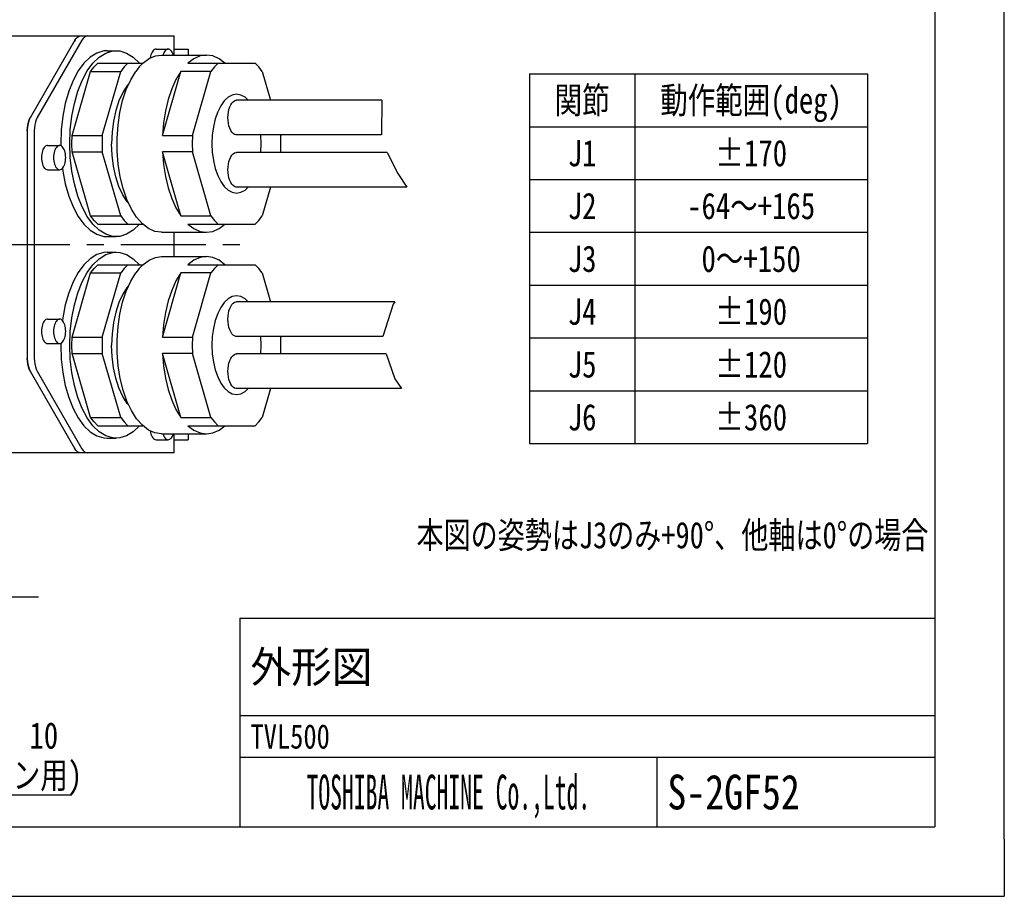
# Model space of a CAD drawing. Header units: millimetres. Extents: x 0 to 594, y 0 to 420.
# Tile 15 of 31: x 452 to 594, y 0 to 126. Entities that reach past the tile are written whole.
import ezdxf
from ezdxf.enums import TextEntityAlignment as Align

# ---------------------------------------------------------------- set-up
doc = ezdxf.new("R2010")
doc.units = ezdxf.units.MM
doc.header["$LTSCALE"] = 32.67
for name, pattern in [('CENTER', [0.6, 0.375, -0.075, 0.075, -0.075]), ('DOT', [0.2, 0.1, -0.1]), ('HIDDEN', [0.2, 0.1, -0.1])]:
    doc.linetypes.add(name, pattern=pattern)
doc.layers.get('0').update_dxf_attribs({"linetype": 'CONTINUOUS'})
for name, color, linetype in [('DEFAULT_1', 7, 'CENTER'), ('DEFAULT_2', 8, 'HIDDEN'), ('DRA_ITEM', 7, 'CONTINUOUS')]:
    doc.layers.add(name, color=color, linetype=linetype)
doc.styles.get("Standard").update_dxf_attribs({"font": 'txt', "width": 0.8})

msp = doc.modelspace()

# ---------------------------------------------------------------- linework, layer by layer
at = {"color": 7, "linetype": 'CONTINUOUS'}
for p, q in [((584, 410), (584, 10)), ((594, 8.24228), (594, 409.35318)), ((448.40818, 123.79679), (474.55818, 123.79679)), ((474.55818, 121.04679), (474.55818, 123.79679)), ((460.27277, 123.18661), (453.83093, 112.02902)), ((461.2687, 123.18661), (454.83579, 112.04449)), ((460.28071, 123.18128), (460.2023, 123.06456)), ((471.94161, 121.89679), (473.67366, 121.89679)), ((474.55818, 121.89679), (476.55818, 121.89679)), ((476.55818, 121.89679), (476.55818, 121.04679)), ((464.90411, 121.67179), (466.20314, 121.67179)), ((472.69834, 121.04679), (479.19353, 121.04679)), ((463.53882, 119.87988), (470.03401, 119.87988)), ((476.5292, 119.87988), (486.18798, 119.87988)), ((459.85536, 109.47359), (462.51968, 118.70308)), ((462.51968, 118.70308), (466.84981, 118.70308)), ((464.18548, 109.47359), (466.84981, 118.70308)), ((472.84574, 109.47359), (475.51006, 118.70308)), ((479.84019, 118.70308), (475.51006, 118.70308)), ((477.17587, 109.47359), (479.84019, 118.70308)), ((487.20712, 118.70308), (488.40693, 114.54679)), ((504.42523, 114.54679), (483.52365, 114.54679)), ((504.42523, 114.54679), (504.37127, 109.54679)), ((453.40818, 110.26126), (453.40818, 77.33232)), ((454.40411, 110.15466), (454.40411, 77.43891)), ((459.85536, 109.47359), (464.18548, 109.47359)), ((472.84574, 109.47359), (477.17587, 109.47359)), ((504.37127, 109.54679), (483.52365, 109.54679)), ((489.85031, 109.54679), (489.87144, 109.47359)), ((456.32911, 108.04679), (458.06116, 108.04679)), ((458.21661, 108.29679), (458.22732, 108.01086)), ((459.85536, 107.11999), (464.18548, 107.11999)), ((462.51968, 97.8905), (459.85536, 107.11999)), ((466.84981, 97.8905), (464.18548, 107.11999)), ((477.17587, 107.11999), (472.84574, 107.11999)), ((475.51006, 97.8905), (472.84574, 107.11999)), ((479.84019, 97.8905), (477.17587, 107.11999)), ((505.21356, 107.04679), (483.52365, 107.04679)), ((489.87144, 107.11999), (489.85031, 107.04679)), ((505.21356, 107.04679), (506.72636, 103.99099)), ((456.32911, 104.54679), (458.06116, 104.54679)), ((506.72636, 103.99099), (508.03075, 102.04679)), ((508.03075, 102.04679), (483.52365, 102.04679)), ((488.40693, 102.04679), (487.20712, 97.8905)), ((462.51968, 97.8905), (466.84981, 97.8905)), ((475.51006, 97.8905), (479.84019, 97.8905)), ((463.53882, 96.7137), (470.04861, 96.7137)), ((476.5292, 96.7137), (486.18798, 96.7137)), ((472.69834, 95.54679), (479.19353, 95.54679)), ((474.55818, 92.04679), (474.55818, 95.54679)), ((464.90411, 94.92179), (466.20314, 94.92179)), ((464.90411, 92.67179), (466.20314, 92.67179)), ((463.53882, 90.87988), (470.03401, 90.87988)), ((472.69834, 92.04679), (479.19353, 92.04679)), ((476.5292, 90.87988), (486.18798, 90.87988)), ((459.85536, 80.47359), (462.51968, 89.70308)), ((462.51968, 89.70308), (466.84981, 89.70308)), ((464.18548, 80.47359), (466.84981, 89.70308)), ((472.84574, 80.47359), (475.51006, 89.70308)), ((479.84019, 89.70308), (475.51006, 89.70308)), ((477.17587, 80.47359), (479.84019, 89.70308)), ((487.20712, 89.70308), (488.40693, 85.54679)), ((506.28167, 85.54679), (483.52365, 85.54679)), ((506.05157, 85.18693), (504.56838, 80.54679)), ((506.28167, 85.54679), (506.05157, 85.18693)), ((456.32911, 83.04679), (458.06116, 83.04679)), ((456.32911, 79.54679), (458.06116, 79.54679)), ((458.22732, 79.58272), (458.21661, 79.29679)), ((459.85536, 80.47359), (464.18548, 80.47359)), ((472.84574, 80.47359), (477.17587, 80.47359)), ((504.56838, 80.54679), (483.52365, 80.54679)), ((489.85031, 80.54679), (489.87144, 80.47359)), ((459.85536, 78.11999), (464.18548, 78.11999)), ((462.51968, 68.8905), (459.85536, 78.11999)), ((466.84981, 68.8905), (464.18548, 78.11999)), ((477.17587, 78.11999), (472.84574, 78.11999)), ((475.51006, 68.8905), (472.84574, 78.11999)), ((479.84019, 68.8905), (477.17587, 78.11999)), ((505.02921, 78.04679), (483.52365, 78.04679)), ((489.87144, 78.11999), (489.85031, 78.04679)), ((505.02921, 78.04679), (506.31501, 74.46373)), ((453.83093, 75.56456), (460.27277, 64.40697)), ((454.83579, 75.54909), (461.2687, 64.40697)), ((506.31501, 74.46373), (507.2562, 73.04679)), ((507.2562, 73.04679), (483.52365, 73.04679)), ((488.40693, 73.04679), (487.20712, 68.8905)), ((462.51968, 68.8905), (466.84981, 68.8905)), ((475.51006, 68.8905), (479.84019, 68.8905)), ((463.53882, 67.7137), (470.04861, 67.7137)), ((476.5292, 67.7137), (486.18798, 67.7137)), ((464.90411, 65.92179), (466.20314, 65.92179)), ((471.94161, 65.69679), (473.67366, 65.69679)), ((472.69834, 66.54679), (479.19353, 66.54679)), ((474.55818, 63.79679), (474.55818, 66.54679)), ((474.55818, 65.69679), (476.55818, 65.69679)), ((476.55818, 66.54679), (476.55818, 65.69679)), ((474.55818, 63.79679), (448.40818, 63.79679)), ((460.2023, 64.52902), (460.28071, 64.4123)), ((484, 40), (584, 40)), ((484, 40), (484, 10)), ((484, 20), (584, 20)), ((544, 20), (544, 10)), ((10, 10), (584, 10)), ((12.37736, 0), (584.30102, 0))]:
    msp.add_line(p, q, dxfattribs=at)
at = {"color": 2, "linetype": 'CONTINUOUS'}
for p, q in [((525.65148, 118.3395), (574.29148, 118.3395)), ((525.65148, 118.3395), (525.65148, 65.1395)), ((540.85148, 118.3395), (540.85148, 65.1395)), ((574.29148, 118.3395), (574.29148, 65.1395)), ((525.65148, 110.7395), (574.29148, 110.7395)), ((525.65148, 103.1395), (574.29148, 103.1395)), ((525.65148, 95.5395), (574.29148, 95.5395)), ((525.65148, 87.9395), (574.29148, 87.9395)), ((525.65148, 80.3395), (574.29148, 80.3395)), ((525.65148, 72.7395), (574.29148, 72.7395)), ((525.65148, 65.1395), (574.29148, 65.1395))]:
    msp.add_line(p, q, dxfattribs=at)
at = {"color": 4, "linetype": 'CONTINUOUS'}
for p, q in [((484, 26), (584, 26)), ((594, 8.24228), (594, 0)), ((584.30102, 0), (594, 0))]:
    msp.add_line(p, q, dxfattribs=at)
at = {"color": 7, "linetype": 'CONTINUOUS'}
for points in [[(460.27277, 123.18661), (460.45347, 123.44709), (460.65442, 123.63928), (460.86923, 123.7571), (461.09109, 123.79679)], [(462.08702, 123.79679), (461.86516, 123.7571), (461.65035, 123.63928), (461.4494, 123.44709), (461.2687, 123.18661)], [(471.94161, 121.89679), (471.81708, 121.87898), (471.69509, 121.8259), (471.57812, 121.73865), (471.46855, 121.61898), (471.3686, 121.46935), (471.28033, 121.2928), (471.20551, 121.09291), (471.14568, 120.87377), (471.10205, 120.63982), (471.09954, 120.61674)], [(473.67366, 121.89679), (473.54913, 121.87898), (473.42714, 121.8259), (473.31017, 121.73865), (473.2006, 121.61898), (473.10065, 121.46935), (473.01238, 121.2928), (472.93756, 121.09291), (472.92497, 121.04679)], [(474.42235, 121.04679), (474.40975, 121.09291), (474.33494, 121.2928), (474.24666, 121.46935), (474.14672, 121.61898), (474.03715, 121.73865), (473.92017, 121.8259), (473.79818, 121.87898), (473.67366, 121.89679)], [(464.90411, 121.67163), (464.40435, 121.63439), (463.416, 121.33645), (462.46089, 120.74723), (461.56036, 119.87988), (460.73452, 118.75379), (460.00182, 117.3941), (459.37864, 115.83119), (458.87888, 114.09998), (458.51371, 112.23914), (458.2913, 110.29023), (458.21661, 108.29679)], [(459.51564, 108.29679), (459.59034, 110.29023), (459.81275, 112.23914), (460.17792, 114.09998), (460.67767, 115.83119), (461.30086, 117.3941), (462.03356, 118.75379), (462.85939, 119.87988), (463.75993, 120.74723), (464.71504, 121.33645), (465.70339, 121.63439), (466.20314, 121.67163)], [(466.20314, 121.67163), (466.7029, 121.63439), (467.69125, 121.33645), (468.64636, 120.74723), (469.54689, 119.87988)], [(470.03401, 119.87988), (470.9217, 120.54166), (471.84863, 120.93303), (472.69859, 121.04677)], [(479.19353, 121.04679), (478.28031, 120.91529), (477.38606, 120.5236), (476.5292, 119.87988)], [(481.85785, 119.87988), (481.00099, 120.5236), (480.10675, 120.91529), (479.19353, 121.04679)], [(462.51968, 118.70308), (463.01618, 119.33924), (463.53882, 119.87988)], [(467.86895, 119.87988), (467.34583, 119.33868), (466.84981, 118.70308)], [(470.03401, 119.87988), (469.51089, 119.33868), (469.01487, 118.70308)], [(480.85933, 119.87988), (480.33621, 119.33868), (479.84019, 118.70308)], [(487.20712, 118.70308), (486.71109, 119.33868), (486.18798, 119.87988)], [(472.6984, 95.54679), (471.77228, 95.68203), (470.84779, 96.09579), (469.96417, 96.77899), (469.14093, 97.71653), (468.39624, 98.88773), (467.74656, 100.2667), (467.20624, 101.82301), (466.78719, 103.52227), (466.49868, 105.32698), (466.34708, 107.19726), (466.33574, 109.09183), (466.46489, 110.9687), (466.73167, 112.78657), (467.13019, 114.5053), (467.65165, 116.08694), (468.28454, 117.49658), (469.01487, 118.70308)], [(475.51006, 118.70308), (474.80251, 117.54008), (474.18565, 116.18649), (473.67217, 114.67026), (473.27262, 113.02266), (472.9952, 111.27764), (472.84574, 109.47359)], [(468.02069, 116.90891), (467.79853, 116.66845), (467.14686, 115.65403), (466.58757, 114.43892), (466.1359, 113.05626), (465.80419, 111.54378), (465.60147, 109.94274), (465.53327, 108.29679)], [(483.52365, 115.39679), (482.9072, 115.28892), (482.30948, 114.96861), (481.74865, 114.44557), (481.24176, 113.7357), (480.8042, 112.86058), (480.44926, 111.84679), (480.18774, 110.72513), (480.02759, 109.52969), (479.97365, 108.29679)], [(485.19012, 114.54679), (484.73782, 114.96861), (484.1401, 115.28892), (483.52365, 115.39679)], [(482.27365, 112.04679), (482.2907, 112.45828), (482.34138, 112.85854), (482.42431, 113.23666), (482.53723, 113.58232), (482.67705, 113.8861), (482.83997, 114.13971), (483.02153, 114.33622), (483.2168, 114.47029), (483.42043, 114.53825), (483.52365, 114.54675)], [(453.40818, 110.15466), (453.4265, 110.5811), (453.48092, 110.99504), (453.56985, 111.38435), (453.69067, 111.73762), (453.83986, 112.04449)], [(453.83093, 112.02902), (453.67775, 111.71609), (453.55906, 111.37409), (453.47492, 111.01271), (453.42481, 110.63969), (453.40818, 110.26126)], [(454.83579, 112.04449), (454.6866, 111.73762), (454.56578, 111.38435), (454.47685, 110.99504), (454.42243, 110.5811), (454.40411, 110.15466)], [(483.52365, 109.54683), (483.42043, 109.55533), (483.2168, 109.62329), (483.02153, 109.75736), (482.83997, 109.95387), (482.67705, 110.20748), (482.53723, 110.51126), (482.42431, 110.85692), (482.34138, 111.23504), (482.2907, 111.6353), (482.27365, 112.04679)], [(459.85536, 107.11999), (459.82814, 108.29679), (459.85536, 109.47359)], [(464.18548, 109.47359), (464.15827, 108.29679), (464.18548, 107.11999)], [(477.17587, 109.47359), (477.14865, 108.29679), (477.17587, 107.11999)], [(487.07365, 108.29679), (487.01972, 109.52969), (487.01743, 109.54679)], [(489.87144, 107.11999), (489.89865, 108.29679), (489.87144, 109.47359)], [(456.32911, 108.04679), (456.20458, 108.02898), (456.08259, 107.9759), (455.96562, 107.88865), (455.85605, 107.76898), (455.7561, 107.61935), (455.66783, 107.4428), (455.59301, 107.24291), (455.53318, 107.02377), (455.48955, 106.78982), (455.46301, 106.54584), (455.45411, 106.29679)], [(458.06116, 108.04679), (457.93663, 108.02898), (457.81464, 107.9759), (457.69767, 107.88865), (457.5881, 107.76898), (457.48815, 107.61935), (457.39988, 107.4428), (457.32506, 107.24291), (457.26523, 107.02377), (457.2216, 106.78982), (457.19506, 106.54584), (457.18616, 106.29679)], [(458.93616, 106.29679), (458.92725, 106.54584), (458.90071, 106.78982), (458.85709, 107.02377), (458.79725, 107.24291), (458.72244, 107.4428), (458.63416, 107.61935), (458.53422, 107.76898), (458.42465, 107.88865), (458.30767, 107.9759), (458.18568, 108.02898), (458.06116, 108.04679)], [(466.20314, 94.92195), (465.70339, 94.95919), (464.71504, 95.25713), (463.75993, 95.84635), (462.85939, 96.7137), (462.03356, 97.83979), (461.30086, 99.19948), (460.67767, 100.76238), (460.17792, 102.49359), (459.81275, 104.35444), (459.59034, 106.30335), (459.51564, 108.29679)], [(468.02087, 99.68448), (467.79853, 99.92512), (467.14686, 100.93955), (466.58757, 102.15466), (466.1359, 103.53732), (465.80419, 105.04979), (465.60147, 106.65084), (465.53327, 108.29679)], [(479.97365, 108.29679), (480.02759, 107.06389), (480.18774, 105.86845), (480.44926, 104.74679), (480.8042, 103.733), (481.24176, 102.85787), (481.74865, 102.14801), (482.30948, 101.62497), (482.9072, 101.30465), (483.52365, 101.19679)], [(487.01743, 107.04679), (487.01972, 107.06389), (487.07365, 108.29679)], [(455.45411, 106.29679), (455.46301, 106.04774), (455.48955, 105.80376), (455.53318, 105.56981), (455.59301, 105.35067), (455.66783, 105.15078), (455.7561, 104.97423), (455.85605, 104.8246), (455.96562, 104.70493), (456.08259, 104.61768), (456.20458, 104.5646), (456.32911, 104.54679)], [(457.18616, 106.29679), (457.19506, 106.04774), (457.2216, 105.80376), (457.26523, 105.56981), (457.32506, 105.35067), (457.39988, 105.15078), (457.48815, 104.97423), (457.5881, 104.8246), (457.69767, 104.70493), (457.81464, 104.61768), (457.93663, 104.5646), (458.06116, 104.54679)], [(458.06116, 104.54679), (458.18568, 104.5646), (458.30767, 104.61768), (458.42465, 104.70493), (458.53422, 104.8246), (458.63416, 104.97423), (458.72244, 105.15078), (458.79725, 105.35067), (458.85709, 105.56981), (458.90071, 105.80376), (458.92725, 106.04774), (458.93616, 106.29679)], [(472.84574, 107.11999), (472.9952, 105.31594), (473.27262, 103.57092), (473.67217, 101.92332), (474.18565, 100.40709), (474.80251, 99.0535), (475.51006, 97.8905)], [(482.27365, 104.54679), (482.2907, 104.95828), (482.34138, 105.35854), (482.42431, 105.73666), (482.53723, 106.08232), (482.67705, 106.3861), (482.83997, 106.63971), (483.02153, 106.83622), (483.2168, 106.97029), (483.42043, 107.03825), (483.52365, 107.04675)], [(458.46828, 104.75258), (458.51371, 104.35444), (458.87888, 102.49359), (459.37864, 100.76238), (460.00182, 99.19948), (460.73452, 97.83979), (461.56036, 96.7137), (462.46089, 95.84635), (463.416, 95.25713), (464.40435, 94.95919), (464.90411, 94.92195)], [(483.52365, 102.04683), (483.42043, 102.05533), (483.2168, 102.12329), (483.02153, 102.25736), (482.83997, 102.45387), (482.67705, 102.70748), (482.53723, 103.01126), (482.42431, 103.35692), (482.34138, 103.73504), (482.2907, 104.1353), (482.27365, 104.54679)], [(483.52365, 101.19679), (484.1401, 101.30465), (484.73782, 101.62497), (485.19012, 102.04679)], [(463.53882, 96.7137), (463.01618, 97.25434), (462.51968, 97.8905)], [(466.84981, 97.8905), (467.34583, 97.2549), (467.86895, 96.7137)], [(479.84019, 97.8905), (480.33621, 97.2549), (480.85933, 96.7137)], [(486.18798, 96.7137), (486.71109, 97.2549), (487.20712, 97.8905)], [(469.54689, 96.7137), (468.64636, 95.84635), (467.69125, 95.25713), (466.7029, 94.95919), (466.20314, 94.92195)], [(476.5292, 96.7137), (477.38606, 96.06998), (478.28031, 95.67829), (479.19353, 95.54679)], [(479.19353, 95.54679), (480.10675, 95.67829), (481.00099, 96.06998), (481.85785, 96.7137)], [(464.90411, 92.67163), (464.40435, 92.63439), (463.416, 92.33645), (462.46089, 91.74723), (461.56036, 90.87988), (460.73452, 89.75379), (460.00182, 88.3941), (459.37864, 86.83119), (458.87888, 85.09998), (458.51371, 83.23914), (458.46828, 82.841)], [(459.51564, 79.29679), (459.59034, 81.29023), (459.81275, 83.23914), (460.17792, 85.09998), (460.67767, 86.83119), (461.30086, 88.3941), (462.03356, 89.75379), (462.85939, 90.87988), (463.75993, 91.74723), (464.71504, 92.33645), (465.70339, 92.63439), (466.20314, 92.67163)], [(466.20314, 92.67163), (466.7029, 92.63439), (467.69125, 92.33645), (468.64636, 91.74723), (469.54689, 90.87988)], [(462.51968, 89.70308), (463.01618, 90.33924), (463.53882, 90.87988)], [(467.86895, 90.87988), (467.34583, 90.33868), (466.84981, 89.70308)], [(470.03401, 90.87988), (469.51089, 90.33868), (469.01487, 89.70308)], [(470.03401, 90.87988), (470.9217, 91.54166), (471.84863, 91.93303), (472.69859, 92.04677)], [(479.19353, 92.04679), (478.28031, 91.91529), (477.38606, 91.5236), (476.5292, 90.87988)], [(481.85785, 90.87988), (481.00099, 91.5236), (480.10675, 91.91529), (479.19353, 92.04679)], [(480.85933, 90.87988), (480.33621, 90.33868), (479.84019, 89.70308)], [(487.20712, 89.70308), (486.71109, 90.33868), (486.18798, 90.87988)], [(472.6984, 66.54679), (471.77228, 66.68203), (470.84779, 67.09579), (469.96417, 67.77899), (469.14093, 68.71653), (468.39624, 69.88773), (467.74656, 71.2667), (467.20624, 72.82301), (466.78719, 74.52227), (466.49868, 76.32698), (466.34708, 78.19726), (466.33574, 80.09183), (466.46489, 81.9687), (466.73167, 83.78657), (467.13019, 85.5053), (467.65165, 87.08694), (468.28454, 88.49658), (469.01487, 89.70308)], [(475.51006, 89.70308), (474.80251, 88.54008), (474.18565, 87.18649), (473.67217, 85.67026), (473.27262, 84.02266), (472.9952, 82.27764), (472.84574, 80.47359)], [(468.02069, 87.90891), (467.79853, 87.66845), (467.14686, 86.65403), (466.58757, 85.43892), (466.1359, 84.05626), (465.80419, 82.54378), (465.60147, 80.94274), (465.53327, 79.29679)], [(483.52365, 86.39679), (482.9072, 86.28892), (482.30948, 85.96861), (481.74865, 85.44557), (481.24176, 84.7357), (480.8042, 83.86058), (480.44926, 82.84679), (480.18774, 81.72513), (480.02759, 80.52969), (479.97365, 79.29679)], [(482.27365, 83.04679), (482.2907, 83.45828), (482.34138, 83.85854), (482.42431, 84.23666), (482.53723, 84.58232), (482.67705, 84.8861), (482.83997, 85.13971), (483.02153, 85.33622), (483.2168, 85.47029), (483.42043, 85.53825), (483.52365, 85.54675)], [(485.19012, 85.54679), (484.73782, 85.96861), (484.1401, 86.28892), (483.52365, 86.39679)], [(456.32911, 83.04679), (456.20458, 83.02898), (456.08259, 82.9759), (455.96562, 82.88865), (455.85605, 82.76898), (455.7561, 82.61935), (455.66783, 82.4428), (455.59301, 82.24291), (455.53318, 82.02377), (455.48955, 81.78982), (455.46301, 81.54584), (455.45411, 81.29679)], [(458.06116, 83.04679), (457.93663, 83.02898), (457.81464, 82.9759), (457.69767, 82.88865), (457.5881, 82.76898), (457.48815, 82.61935), (457.39988, 82.4428), (457.32506, 82.24291), (457.26523, 82.02377), (457.2216, 81.78982), (457.19506, 81.54584), (457.18616, 81.29679)], [(458.93616, 81.29679), (458.92725, 81.54584), (458.90071, 81.78982), (458.85709, 82.02377), (458.79725, 82.24291), (458.72244, 82.4428), (458.63416, 82.61935), (458.53422, 82.76898), (458.42465, 82.88865), (458.30767, 82.9759), (458.18568, 83.02898), (458.06116, 83.04679)], [(483.52365, 80.54683), (483.42043, 80.55533), (483.2168, 80.62329), (483.02153, 80.75736), (482.83997, 80.95387), (482.67705, 81.20748), (482.53723, 81.51126), (482.42431, 81.85692), (482.34138, 82.23504), (482.2907, 82.6353), (482.27365, 83.04679)], [(455.45411, 81.29679), (455.46301, 81.04774), (455.48955, 80.80376), (455.53318, 80.56981), (455.59301, 80.35067), (455.66783, 80.15078), (455.7561, 79.97423), (455.85605, 79.8246), (455.96562, 79.70493), (456.08259, 79.61768), (456.20458, 79.5646), (456.32911, 79.54679)], [(457.18616, 81.29679), (457.19506, 81.04774), (457.2216, 80.80376), (457.26523, 80.56981), (457.32506, 80.35067), (457.39988, 80.15078), (457.48815, 79.97423), (457.5881, 79.8246), (457.69767, 79.70493), (457.81464, 79.61768), (457.93663, 79.5646), (458.06116, 79.54679)], [(458.06116, 79.54679), (458.18568, 79.5646), (458.30767, 79.61768), (458.42465, 79.70493), (458.53422, 79.8246), (458.63416, 79.97423), (458.72244, 80.15078), (458.79725, 80.35067), (458.85709, 80.56981), (458.90071, 80.80376), (458.92725, 81.04774), (458.93616, 81.29679)], [(459.85536, 78.11999), (459.82814, 79.29679), (459.85536, 80.47359)], [(464.18548, 80.47359), (464.15827, 79.29679), (464.18548, 78.11999)], [(477.17587, 80.47359), (477.14865, 79.29679), (477.17587, 78.11999)], [(487.07365, 79.29679), (487.01972, 80.52969), (487.01743, 80.54679)], [(489.87144, 78.11999), (489.89865, 79.29679), (489.87144, 80.47359)], [(458.21661, 79.29679), (458.2913, 77.30335), (458.51371, 75.35444), (458.87888, 73.49359), (459.37864, 71.76238), (460.00182, 70.19948), (460.73452, 68.83979), (461.56036, 67.7137), (462.46089, 66.84635), (463.416, 66.25713), (464.40435, 65.95919), (464.90411, 65.92195)], [(466.20314, 65.92195), (465.70339, 65.95919), (464.71504, 66.25713), (463.75993, 66.84635), (462.85939, 67.7137), (462.03356, 68.83979), (461.30086, 70.19948), (460.67767, 71.76238), (460.17792, 73.49359), (459.81275, 75.35444), (459.59034, 77.30335), (459.51564, 79.29679)], [(468.02087, 70.68448), (467.79853, 70.92512), (467.14686, 71.93955), (466.58757, 73.15466), (466.1359, 74.53732), (465.80419, 76.04979), (465.60147, 77.65084), (465.53327, 79.29679)], [(472.84574, 78.11999), (472.9952, 76.31594), (473.27262, 74.57092), (473.67217, 72.92332), (474.18565, 71.40709), (474.80251, 70.0535), (475.51006, 68.8905)], [(479.97365, 79.29679), (480.02759, 78.06389), (480.18774, 76.86845), (480.44926, 75.74679), (480.8042, 74.733), (481.24176, 73.85787), (481.74865, 73.14801), (482.30948, 72.62497), (482.9072, 72.30465), (483.52365, 72.19679)], [(482.27365, 75.54679), (482.2907, 75.95828), (482.34138, 76.35854), (482.42431, 76.73666), (482.53723, 77.08232), (482.67705, 77.3861), (482.83997, 77.63971), (483.02153, 77.83622), (483.2168, 77.97029), (483.42043, 78.03825), (483.52365, 78.04675)], [(487.01743, 78.04679), (487.01972, 78.06389), (487.07365, 79.29679)], [(453.83986, 75.54909), (453.69067, 75.85596), (453.56985, 76.20922), (453.48092, 76.59853), (453.4265, 77.01247), (453.40818, 77.43891)], [(453.40818, 77.33232), (453.42481, 76.95391), (453.47492, 76.58089), (453.55906, 76.2195), (453.67775, 75.87749), (453.83093, 75.56456)], [(454.40411, 77.43891), (454.42243, 77.01247), (454.47685, 76.59853), (454.56578, 76.20922), (454.6866, 75.85596), (454.83579, 75.54909)], [(483.52365, 73.04683), (483.42043, 73.05533), (483.2168, 73.12329), (483.02153, 73.25736), (482.83997, 73.45387), (482.67705, 73.70748), (482.53723, 74.01126), (482.42431, 74.35692), (482.34138, 74.73504), (482.2907, 75.1353), (482.27365, 75.54679)], [(483.52365, 72.19679), (484.1401, 72.30465), (484.73782, 72.62497), (485.19012, 73.04679)], [(463.53882, 67.7137), (463.01618, 68.25434), (462.51968, 68.8905)], [(466.84981, 68.8905), (467.34583, 68.2549), (467.86895, 67.7137)], [(479.84019, 68.8905), (480.33621, 68.2549), (480.85933, 67.7137)], [(486.18798, 67.7137), (486.71109, 68.2549), (487.20712, 68.8905)], [(469.54689, 67.7137), (468.64636, 66.84635), (467.69125, 66.25713), (466.7029, 65.95919), (466.20314, 65.92195)], [(471.09882, 66.98344), (471.10205, 66.95376), (471.14568, 66.71981), (471.20551, 66.50067), (471.28033, 66.30078), (471.3686, 66.12423), (471.46855, 65.9746), (471.57812, 65.85493), (471.69509, 65.76768), (471.81708, 65.7146), (471.94161, 65.69679)], [(476.5292, 67.7137), (477.38606, 67.06998), (478.28031, 66.67829), (479.19353, 66.54679)], [(479.19353, 66.54679), (480.10675, 66.67829), (481.00099, 67.06998), (481.85785, 67.7137)], [(472.92497, 66.54679), (472.93756, 66.50067), (473.01238, 66.30078), (473.10065, 66.12423), (473.2006, 65.9746), (473.31017, 65.85493), (473.42714, 65.76768), (473.54913, 65.7146), (473.67366, 65.69679)], [(473.67366, 65.69679), (473.79818, 65.7146), (473.92017, 65.76768), (474.03715, 65.85493), (474.14672, 65.9746), (474.24666, 66.12423), (474.33494, 66.30078), (474.40975, 66.50067), (474.42235, 66.54679)], [(461.09109, 63.79679), (460.86923, 63.83648), (460.65442, 63.9543), (460.45347, 64.14649), (460.27277, 64.40697)], [(461.2687, 64.40697), (461.4494, 64.14649), (461.65035, 63.9543), (461.86516, 63.83648), (462.08702, 63.79679)]]:
    msp.add_lwpolyline(points, dxfattribs=at)
at = {"layer": 'DEFAULT_1', "color": 7, "linetype": 'CENTER'}
msp.add_line((447.25818, 93.79679), (485.82304, 93.79679), dxfattribs=at)
at = {"layer": 'DEFAULT_2', "color": 8, "linetype": 'DOT'}
for p, q in [((484, 40), (584, 40)), ((484, 40), (484, 10)), ((584, 40), (584, 10)), ((484, 26), (584, 26)), ((484, 20), (584, 20)), ((544, 20), (544, 10)), ((484, 10), (584, 10))]:
    msp.add_line(p, q, dxfattribs=at)
at = {"layer": 'DRA_ITEM', "color": 2, "linetype": 'CONTINUOUS'}
for p, q in [((430.69938, 43.0968), (455.01938, 43.0968)), ((433.45437, 14.59362), (459.80104, 14.59362))]:
    msp.add_line(p, q, dxfattribs=at)

# ---------------------------------------------------------------- texts
at = {"color": 2, "linetype": 'CONTINUOUS'}
for s, height, width, p in [('関節', 3.8, 0.8, (533.25148, 112.6395)), ('動作範囲(deg)', 3.8, 0.8, (557.57148, 112.6395)), ('±170', 3.8, 0.8, (557.57148, 105.0395)), ('J1', 3.8, 0.8, (533.25148, 105.0395)), ('J2', 3.8, 0.8, (533.25148, 97.4395)), ('-64～+165', 3.8, 0.8, (557.57148, 97.4395)), ('J3', 3.8, 0.8, (533.25148, 89.8395)), ('0～+150', 3.8, 0.8, (557.57148, 89.8395)), ('J4', 3.8, 0.8, (533.25148, 82.2395)), ('±190', 3.8, 0.8, (557.57148, 82.2395)), ('J5', 3.8, 0.8, (533.25148, 74.6395)), ('±120', 3.8, 0.8, (557.57148, 74.6395)), ('J6', 3.8, 0.8, (533.25148, 67.0395)), ('±360', 3.8, 0.8, (557.57148, 67.0395)), ('TOSHIBA MACHINE Co.,Ltd.', 5, 0.5, (514, 12.5))]:
    msp.add_text(s, height=height, dxfattribs=dict(at, width=width)).set_placement(p, align=Align.CENTER)
msp.add_text('外形図', height=4.5, dxfattribs=at).set_placement((485.52, 30.75))
at = {"color": 2, "linetype": 'CONTINUOUS', "width": 0.8}
for s, height, p in [('TVL500', 3.5, (485.52, 21.25)), ('S-2GF52', 5, (545.52, 12.5))]:
    msp.add_text(s, height=height, dxfattribs=at).set_placement(p)
at = {"layer": 'DRA_ITEM', "color": 2, "linetype": 'CONTINUOUS'}
for s, width, p in [('本図の姿勢はJ3のみ+90%%d、他軸は0%%dの場合', 0.788406, (509.41237, 50.07763)), ('10', 0.8, (453.72104, 21.24362)), ('(ノックピン用)', 0.8, (433.45437, 15.54362))]:
    msp.add_text(s, height=3.8, dxfattribs=dict(at, width=width)).set_placement(p)
at = {"layer": 'DRA_ITEM', "color": 2, "linetype": 'CONTINUOUS', "insert": (430.69938, 47.8468), "char_height": 3.8, "width": 24.32, "attachment_point": 1}
msp.add_mtext('2×M10×16', dxfattribs=at)

doc.saveas('drawing.dxf')
